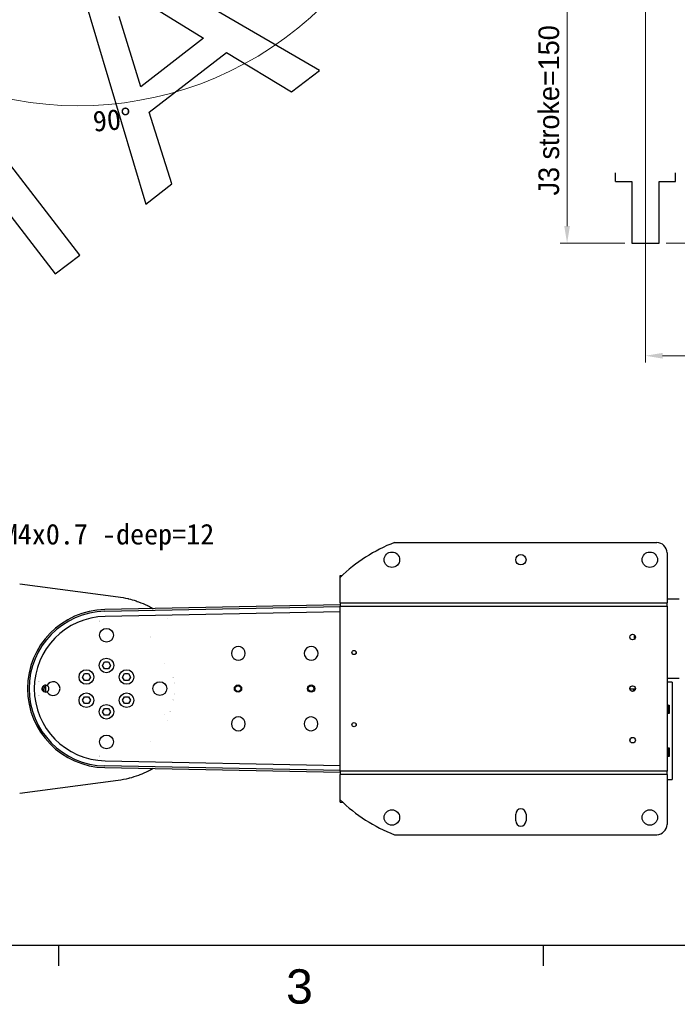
# Model space of a CAD drawing. Header units: millimetres. Extents: x 14 to 2347, y 26 to 1654.
# Tile 2 of 61: x 602 to 984, y 26 to 599. Entities that reach past the tile are written whole.
import ezdxf
from ezdxf.enums import TextEntityAlignment as Align

# ---------------------------------------------------------------- set-up
doc = ezdxf.new("R2010")
doc.units = ezdxf.units.MM
doc.header["$LTSCALE"] = 4
doc.layers.get('0').update_dxf_attribs({"lineweight": 25})
for name, color, linetype, lineweight in [('可見邊線(ISO)', 7, 'Continuous', 30), ('標註(ISO)', 7, 'Continuous', 9), ('符號(ISO)', 7, 'Continuous', 9), ('草圖幾何圖形(ISO)', 7, 'Continuous', 30)]:
    doc.layers.add(name, color=color, linetype=linetype, lineweight=lineweight)
doc.styles.add('temp', font='txt')
doc.styles.add('TEXTSTYLE_1_90', font='arial.ttf')
doc.dimstyles.new('工研院N500', dxfattribs={"dimscale": 4, "dimtxt": 3, "dimasz": 2.5, "dimexe": 1, "dimexo": 1, "dimgap": 0.762, "dimtad": 1, "dimdec": 3, "dimrnd": 1e-08, "dimdsep": 46, "dimtxsty": 'temp', "dimcen": 0.09, "dimdle": 10, "dimclrd": 1, "dimclre": 1, "dimclrt": 7, "dimazin": 2, "dimtfac": 0.666667, "dimtdec": 3, "dimtmove": 0, "dimatfit": 3, "dimfxl": 1, "dimtolj": 1, "dimlwd": 15, "dimlwe": 15, "dimarcsym": 0})
doc.dimstyles.new('工研院N500$7', dxfattribs={"dimscale": 4, "dimtxt": 3, "dimasz": 2.5, "dimexe": 1, "dimexo": 1, "dimgap": 0.762, "dimtad": 1, "dimdec": 3, "dimrnd": 1e-08, "dimdsep": 46, "dimtxsty": 'temp', "dimcen": 0.09, "dimdle": 10, "dimclrd": 7, "dimclre": 1, "dimclrt": 7, "dimazin": 2, "dimtfac": 0.666667, "dimtdec": 3, "dimtmove": 0, "dimatfit": 3, "dimfxl": 1, "dimtolj": 1, "dimlwd": 9, "dimlwe": 15, "dimarcsym": 0})

# ---------------------------------------------------------------- blocks, each defined once
blk = doc.blocks.new('圖框 A2')
at = {"color": 9, "true_color": 0xc0c0c0}
for p, q in [((193.99, 142.28), (162.13, 160.77)), ((158.28, 157.8), (168.71, 122.81)), ((168.54, 152.26), (177.12, 146.94)), ((167.97, 139.89), (164.84, 150.1)), ((177.12, 146.94), (167.97, 139.89)), ((169.19, 136.21), (180.46, 144.89)), ((180.46, 144.89), (189.92, 139.14)), ((189.92, 139.14), (193.99, 142.28)), ((159.1, 115.41), (140.77, 139.22)), ((137.2, 136.47), (155.53, 112.66)), ((172.52, 125.75), (169.19, 136.21)), ((168.71, 122.81), (172.52, 125.75)), ((155.53, 112.66), (159.1, 115.41))]:
    blk.add_line(p, q, dxfattribs=at)
at = {"color": 3, "linetype": 'Continuous', "true_color": 0x00ff00}
for p, q in [((15, 15), (579, 15)), ((156, 15), (156, 12)), ((226.5, 15), (226.5, 12))]:
    blk.add_line(p, q, dxfattribs=at)
at = {"color": 1, "true_color": 0xff0000, "style": 'TEXTSTYLE_1_90'}
blk.add_text('3', height=5, dxfattribs=at).set_placement((191.06, 6.5), align=Align.CENTER)
blk = doc.blocks.new('_DotSmall')
at = {"color": 0, "linetype": 'ByBlock', "const_width": 0.5}
blk.add_lwpolyline([(-0.0625, 0, 1), (0.0625, 0, 1)], format="xyb", close=True, dxfattribs=at)
blk = doc.blocks.new('*D41')
at = {"layer": 'Defpoints', "color": 0, "linetype": 'Continuous', "transparency": 16777216}
for p in [(1165.45, 675.84), (965.45, 659.04), (1165.45, 403.04)]:
    blk.add_point(p, dxfattribs=at)
at = {"layer": '標註(ISO)', "color": 1, "linetype": 'Continuous', "lineweight": 15, "transparency": 16777216}
for p, q in [((1165.45, 671.84), (1165.45, 399.04)), ((965.45, 655.04), (965.45, 399.04)), ((975.45, 403.04), (1165.45, 403.04))]:
    blk.add_line(p, q, dxfattribs=at)
at = {"layer": '標註(ISO)', "color": 1, "linetype": 'Continuous', "transparency": 16777216}
blk.add_solid([(975.45, 404.7), (975.45, 401.37), (965.45, 403.04)], dxfattribs=at)
at = {"layer": '標註(ISO)', "color": 1, "linetype": 'Continuous', "lineweight": 15, "transparency": 16777216, "xscale": 10, "yscale": 10, "zscale": 10}
blk.add_blockref('_DotSmall', (1165.45, 403.04), dxfattribs=at)
at = {"layer": '標註(ISO)', "color": 7, "linetype": 'Continuous', "lineweight": 18, "transparency": 16777216, "insert": (1053.29, 419.44), "char_height": 12, "attachment_point": 1, "style": 'temp'}
blk.add_mtext('\\A1;200', dxfattribs=at)
blk = doc.blocks.new('*D46')
at = {"layer": 'Defpoints', "color": 0, "linetype": 'Continuous', "transparency": 16777216}
for p in [(1006.82, 494.04), (1301.45, 494.04), (973.45, 468.54)]:
    blk.add_point(p, dxfattribs=at)
at = {"layer": '標註(ISO)', "color": 1, "linetype": 'Continuous', "lineweight": 15, "transparency": 16777216}
for p, q in [((1006.82, 494.04), (1006.82, 514.04)), ((1297.45, 494.04), (1002.82, 494.04)), ((1006.82, 494.04), (1006.82, 468.54)), ((977.45, 468.54), (1010.82, 468.54)), ((1006.82, 458.54), (1006.82, 414.62))]:
    blk.add_line(p, q, dxfattribs=at)
at = {"layer": '標註(ISO)', "color": 1, "linetype": 'Continuous', "transparency": 16777216}
blk.add_solid([(1005.15, 458.54), (1008.48, 458.54), (1006.82, 468.54)], dxfattribs=at)
at = {"layer": '標註(ISO)', "color": 1, "linetype": 'Continuous', "lineweight": 15, "transparency": 16777216, "xscale": 10, "yscale": 10, "zscale": 10, "rotation": 270}
blk.add_blockref('_DotSmall', (1006.82, 494.04), dxfattribs=at)
at = {"layer": '標註(ISO)', "color": 7, "linetype": 'Continuous', "lineweight": 18, "transparency": 16777216, "insert": (990.18, 417.67), "char_height": 12, "attachment_point": 1, "rotation": 90, "style": 'temp'}
blk.add_mtext('\\A1;25.5', dxfattribs=at)
blk = doc.blocks.new('*D47')
at = {"layer": 'Defpoints', "color": 0, "linetype": 'Continuous', "transparency": 16777216}
for p in [(973.45, 618.54), (1006.82, 618.54), (1301.45, 494.04)]:
    blk.add_point(p, dxfattribs=at)
at = {"layer": '標註(ISO)', "color": 1, "linetype": 'Continuous', "lineweight": 15, "transparency": 16777216}
for p, q in [((977.45, 618.54), (1010.82, 618.54)), ((1006.82, 494.04), (1006.82, 608.54)), ((1297.45, 494.04), (1002.82, 494.04))]:
    blk.add_line(p, q, dxfattribs=at)
at = {"layer": '標註(ISO)', "color": 1, "linetype": 'Continuous', "transparency": 16777216}
blk.add_solid([(1005.15, 608.54), (1008.48, 608.54), (1006.82, 618.54)], dxfattribs=at)
at = {"layer": '標註(ISO)', "color": 1, "linetype": 'Continuous', "lineweight": 15, "transparency": 16777216, "xscale": 10, "yscale": 10, "zscale": 10, "rotation": 270}
blk.add_blockref('_DotSmall', (1006.82, 494.04), dxfattribs=at)
at = {"layer": '標註(ISO)', "color": 7, "linetype": 'Continuous', "lineweight": 18, "transparency": 16777216, "insert": (990.18, 538.88), "char_height": 12, "attachment_point": 1, "rotation": 90, "style": 'temp'}
blk.add_mtext('\\A1;124.5', dxfattribs=at)
blk = doc.blocks.new('*D48')
at = {"layer": 'Defpoints', "color": 0, "linetype": 'Continuous', "transparency": 16777216}
for p in [(958.17, 618.54), (919.87, 468.54), (957.45, 468.54)]:
    blk.add_point(p, dxfattribs=at)
at = {"layer": '標註(ISO)', "color": 1, "linetype": 'Continuous', "lineweight": 15, "transparency": 16777216}
for p, q in [((954.17, 618.54), (915.87, 618.54)), ((919.87, 608.54), (919.87, 478.54)), ((953.45, 468.54), (915.87, 468.54))]:
    blk.add_line(p, q, dxfattribs=at)
at = {"layer": '標註(ISO)', "color": 1, "linetype": 'Continuous', "transparency": 16777216}
for points in [[(918.2, 608.54), (921.53, 608.54), (919.87, 618.54)], [(918.2, 478.54), (921.53, 478.54), (919.87, 468.54)]]:
    blk.add_solid(points, dxfattribs=at)
at = {"layer": '標註(ISO)', "color": 7, "linetype": 'Continuous', "lineweight": 18, "transparency": 16777216, "insert": (903.23, 496.31), "char_height": 12, "attachment_point": 1, "rotation": 90, "style": 'temp'}
blk.add_mtext('\\A1;\\f新細明體|b0|i0;\\H12.0000;J3 stroke=150', dxfattribs=at)
blk = doc.blocks.new('*D79')
at = {"layer": 'Defpoints', "color": 0, "linetype": 'Continuous', "transparency": 16777216}
for p in [(635.61, 751.35), (637.22, 750), (598.37, 706.96), (600.39, 551.59)]:
    blk.add_point(p, dxfattribs=at)
at = {"layer": '標註(ISO)', "color": 1, "linetype": 'Continuous', "lineweight": 15, "transparency": 16777216}
for p, q in [((640.29, 747.43), (794.06, 618.4)), ((595.8, 703.9), (502.66, 592.9))]:
    blk.add_line(p, q, dxfattribs=at)
blk.add_arc((635.61, 751.35), 202.84, 232.82497, 317.17503, dxfattribs=at)
at = {"layer": '標註(ISO)', "color": 1, "linetype": 'Continuous', "transparency": 16777216}
for points in [[(783.13, 614.57), (785.63, 612.37), (791, 620.97)], [(512.01, 588.43), (514.09, 591.03), (505.23, 595.97)]]:
    blk.add_solid(points, dxfattribs=at)
at = {"layer": '標註(ISO)', "color": 7, "linetype": 'Continuous', "lineweight": 18, "transparency": 16777216, "insert": (643.57, 545.37), "char_height": 12, "attachment_point": 1, "rotation": 5, "style": 'temp'}
blk.add_mtext('\\A1;90°', dxfattribs=at)

msp = doc.modelspace()

# ---------------------------------------------------------------- linework, layer by layer
at = {"layer": '可見邊線(ISO)'}
for p, q in [((819.49482, 294.33717), (971.99098, 294.33717)), ((977.99098, 288.33717), (977.99098, 259.33717)), ((787.99098, 274.33717), (787.99098, 275.08717)), ((787.99098, 275.08717), (789.07884, 275.08717)), ((601.51921, 270.3271), (658.81318, 262.78294)), ((787.99098, 274.33717), (788.30424, 274.33717)), ((787.99098, 274.02875), (787.99098, 274.33717)), ((787.99098, 259.33717), (787.99098, 274.02875)), ((787.99098, 258.03201), (651.07168, 255.29308)), ((787.99098, 259.33717), (787.99098, 257.33717)), ((787.99098, 259.33717), (977.99098, 259.33717)), ((984.99098, 261.4867), (977.99098, 261.4867)), ((977.99098, 257.33717), (977.99098, 259.33717)), ((651.09098, 254.32817), (787.99098, 257.06672)), ((787.99098, 254.06612), (651.15098, 251.32877)), ((787.99098, 257.33717), (977.99098, 257.33717)), ((787.99098, 161.33717), (787.99098, 257.33717)), ((977.99098, 257.33717), (977.99098, 161.33717)), ((687.75669, 250.33345), (687.75712, 250.33318)), ((958.87748, 240.69428), (958.87748, 237.98006)), ((649.68158, 222.83717), (650.83628, 224.83717)), ((650.83628, 224.83717), (653.14568, 224.83717)), ((653.14568, 224.83717), (654.30038, 222.83717)), ((637.99023, 216.08717), (639.14493, 218.08717)), ((639.14493, 218.08717), (641.45433, 218.08717)), ((641.45433, 218.08717), (642.60904, 216.08717)), ((650.83628, 220.83717), (649.68158, 222.83717)), ((653.14568, 220.83717), (650.83628, 220.83717)), ((654.30038, 222.83717), (653.14568, 220.83717)), ((661.37292, 216.08717), (662.52762, 218.08717)), ((662.52762, 218.08717), (664.83702, 218.08717)), ((664.83702, 218.08717), (665.99172, 216.08717)), ((639.14493, 214.08717), (637.99023, 216.08717)), ((641.45433, 214.08717), (639.14493, 214.08717)), ((642.60904, 216.08717), (641.45433, 214.08717)), ((662.52762, 214.08717), (661.37292, 216.08717)), ((664.83702, 214.08717), (662.52762, 214.08717)), ((665.99172, 216.08717), (664.83702, 214.08717)), ((984.99098, 215.18765), (977.99098, 215.18765)), ((980.99098, 213.03717), (977.99098, 213.03717)), ((980.99098, 213.03717), (980.99098, 210.53717)), ((959.59258, 209.08717), (956.38937, 209.08717)), ((958.34098, 208.28717), (958.34098, 207.75441)), ((959.51582, 208.78717), (958.84098, 208.78717)), ((980.99098, 210.53717), (980.99098, 159.03717)), ((637.99023, 202.58717), (639.14493, 204.58717)), ((639.14493, 200.58717), (637.99023, 202.58717)), ((639.14493, 204.58717), (641.45433, 204.58717)), ((641.45433, 200.58717), (639.14493, 200.58717)), ((641.45433, 204.58717), (642.60904, 202.58717)), ((642.60904, 202.58717), (641.45433, 200.58717)), ((661.37292, 202.58717), (662.52762, 204.58717)), ((662.52762, 200.58717), (661.37292, 202.58717)), ((662.52762, 204.58717), (664.83702, 204.58717)), ((664.83702, 200.58717), (662.52762, 200.58717)), ((664.83702, 204.58717), (665.99172, 202.58717)), ((665.99172, 202.58717), (664.83702, 200.58717)), ((649.68158, 195.83717), (650.83628, 197.83717)), ((650.83628, 193.83717), (649.68158, 195.83717)), ((650.83628, 197.83717), (653.14568, 197.83717)), ((653.14568, 197.83717), (654.30038, 195.83717)), ((654.30038, 195.83717), (653.14568, 193.83717)), ((977.99098, 199.78717), (979.19098, 199.78717)), ((978.57344, 199.63717), (977.99098, 199.63717)), ((978.57344, 195.03717), (977.99098, 195.03717)), ((978.57344, 199.63717), (978.57344, 199.78717)), ((978.57344, 195.03717), (978.57344, 199.63717)), ((978.57344, 194.78717), (978.57344, 195.03717)), ((979.19098, 199.78717), (979.19098, 194.78717)), ((653.14568, 193.83717), (650.83628, 193.83717)), ((979.19098, 194.78717), (977.99098, 194.78717)), ((977.99098, 174.78717), (979.19098, 174.78717)), ((978.57344, 174.63717), (977.99098, 174.63717)), ((978.57344, 174.63717), (978.57344, 174.78717)), ((978.57344, 170.03717), (978.57344, 174.63717)), ((979.19098, 174.78717), (979.19098, 169.78717)), ((651.15098, 167.34557), (787.99098, 164.60822)), ((978.57344, 170.03717), (977.99098, 170.03717)), ((979.19098, 169.78717), (977.99098, 169.78717)), ((978.57344, 169.78717), (978.57344, 170.03717)), ((651.07168, 163.38126), (787.99098, 160.64233)), ((787.99098, 161.60762), (651.09098, 164.34617)), ((977.99098, 161.33717), (787.99098, 161.33717)), ((787.99098, 161.33717), (787.99098, 159.33717)), ((977.99098, 159.33717), (977.99098, 161.33717)), ((658.81317, 155.8914), (601.51921, 148.34724)), ((787.99098, 144.64559), (787.99098, 159.33717)), ((977.99098, 159.33717), (787.99098, 159.33717)), ((977.99098, 159.33717), (977.99098, 130.33717)), ((977.99098, 156.53717), (980.99098, 156.53717)), ((980.99098, 159.03717), (980.99098, 156.53717)), ((787.99098, 144.33717), (787.99098, 144.64559)), ((787.99098, 144.33717), (788.30424, 144.33717)), ((787.99098, 143.33717), (787.99098, 144.33717)), ((787.99098, 143.33717), (789.34116, 143.33717)), ((889.99098, 132.33717), (889.99098, 136.33717)), ((895.99098, 136.33717), (895.99098, 132.33717)), ((819.49482, 124.33717), (971.99098, 124.33717))]:
    msp.add_line(p, q, dxfattribs=at)
for centre, radius in [((817.99098, 284.33717), 4.5), ((892.99098, 284.33717), 3), ((967.99098, 284.33717), 4.5), ((651.99098, 240.36738), 4.0041), ((957.99098, 239.33717), 1.621), ((795.99098, 230.33717), 1.2295), ((795.99098, 230.33717), 1.19327), ((651.99098, 222.83717), 4.25), ((640.29963, 216.08717), 4.25), ((663.68232, 216.08717), 4.25), ((683.02119, 209.33717), 4.0041), ((640.29963, 202.58717), 4.25), ((663.68232, 202.58717), 4.25), ((728.49098, 209.33717), 2.121), ((728.49098, 209.33717), 1.621), ((770.99098, 209.33717), 2.121), ((770.99098, 209.33717), 1.621), ((957.99098, 209.33717), 1.621), ((651.99098, 195.83717), 4.25), ((795.99098, 188.33717), 1.2295), ((795.99098, 188.33717), 1.19327), ((651.99098, 178.30696), 4.0041), ((957.99098, 179.33717), 1.621), ((817.99098, 134.33717), 4.5), ((967.99098, 134.33717), 4.5)]:
    msp.add_circle(centre, radius, dxfattribs=at)
for centre, radius, start, end in [((851.99098, 209.33717), 91, 110.92223968, 134.69210104), ((971.99098, 288.33717), 6, 0, 90), ((651.99098, 209.33717), 45.9651, 91.145992, 268.854008), ((651.99098, 209.33717), 45, 91.145992, 268.854008), ((651.99098, 209.33717), 42, 91.145992, 268.854008), ((651.99159, 209.33149), 39.75571, 96.14069781, 96.14080051), ((651.98466, 209.39666), 39.44018, 96.06284566, 96.06287654), ((651.99062, 209.34054), 38.99662, 96.0142807, 96.0144035), ((955.39098, 242.33717), 2.4585, 300.15204733, 321.67671911), ((955.39098, 242.33717), 2.38655, 304.44433322, 317.38443322), ((651.99431, 209.34118), 39.74479, 50.27216757, 50.27231335), ((651.991, 209.33719), 39.49997, 49.45519981, 49.45546882), ((728.66753, 229.83717), 4, 142.30594426, 217.69401703), ((728.66753, 229.83717), 4, 52.30594426, 127.69405491), ((728.66753, 229.83717), 4, 322.30676359, 37.69405491), ((771.02823, 229.83717), 4, 142.5732954, 217.4266624), ((771.02823, 229.83717), 4, 51.97537894, 127.37573506), ((771.02823, 229.83717), 4, 322.02582843, 37.97369827), ((684.78865, 222.92237), 1.62108, 54.26919628, 54.27026465), ((728.66753, 229.83717), 4, 232.30676359, 307.69401744), ((771.02823, 229.83717), 4, 232.62510128, 308.02458607), ((651.51496, 209.38839), 39.27123, 173.8592131, 173.85923602), ((652.08644, 209.32703), 39.596, 173.93712353, 173.93715429), ((652.01013, 209.33515), 39.01926, 173.98559654, 173.98571928), ((620.96077, 209.33717), 4.0041, 206.57991401, 153.42008599), ((651.99125, 209.33722), 38.99972, 9.33041626, 9.33126071), ((651.98996, 209.337), 39.50103, 9.56910331, 9.56987245), ((651.98902, 209.33684), 39.75198, 9.68763128, 9.68797586), ((651.99097, 209.33717), 39.50001, 4.45514738, 4.45546828), ((651.53716, 209.29529), 40.20575, 5.27229247, 5.27231294), ((616.49098, 209.33717), 2, 63.6125539, 296.3874461), ((609.62461, 207.33717), 5.25, 10.44646429, 22.03258042), ((609.62461, 207.33717), 5.3865, 7.55159865, 24.92744607), ((609.62461, 207.33717), 6, 1.90043253, 30.57861218), ((609.62461, 207.33717), 7, 0.03658437, 32.44246035), ((616.49098, 209.33717), 2, 296.3874461, 63.6125539), ((958.84098, 208.28717), 0.5, 90, 180), ((651.98563, 209.3366), 39.74462, 186.14069777, 186.14080051), ((651.99821, 209.33794), 39.50728, 186.06284574, 186.06287656), ((651.97946, 209.33596), 38.98842, 186.01428067, 186.0144035), ((651.99625, 209.33631), 38.99466, 350.66927795, 350.66958378), ((651.99005, 209.33733), 39.50094, 350.43031361, 350.43089693), ((651.99124, 209.33713), 39.74973, 350.31204881, 350.3123688), ((651.98501, 209.33764), 39.50599, 355.54453175, 355.54481226), ((652.55512, 209.28511), 39.18346, 354.72768668, 354.72771344), ((651.991, 209.33716), 38.99997, 339.93658381, 339.93800801), ((651.99123, 209.33708), 39.49973, 340.33786463, 340.33890366), ((651.99335, 209.33633), 39.74749, 340.53666325, 340.53685361), ((684.78866, 195.75197), 1.62108, 305.72973528, 305.73092111), ((652.11574, 209.272), 39.60924, 332.42093413, 332.42097782), ((728.66753, 188.83717), 4, 142.30594426, 217.69401744), ((728.66753, 188.83717), 4, 52.30594426, 127.69405491), ((728.66753, 188.83717), 4, 322.30676359, 37.69405491), ((770.9918, 188.83717), 4, 143.94608195, 216.05385369), ((770.9918, 188.83717), 4, 49.67893594, 125.70480148), ((770.9918, 188.83717), 4, 320.0259129, 39.97410344), ((728.66753, 188.83717), 4, 232.30676359, 307.69401744), ((770.9918, 188.83717), 4, 234.29639747, 310.32104453), ((652.05112, 209.2648), 39.6559, 309.7276869, 309.72770799), ((965.49098, 174.78717), 10.15, 143.56838741, 153.94402794), ((651.99629, 209.38657), 39.79969, 263.85921317, 263.85923577), ((651.99755, 209.39901), 39.56219, 263.93712354, 263.93715432), ((651.99062, 209.33381), 38.99662, 263.9855965, 263.98571931), ((851.99098, 209.33717), 91, 225.30789896, 249.07776032), ((892.99098, 136.33717), 3, 0, 180), ((892.99098, 132.33717), 3, 180, 0), ((971.99098, 130.33717), 6, 270, 0)]:
    msp.add_arc(centre, radius, start, end, dxfattribs=at)
for points, knots in [([(658.81318, 262.78294), (660.69955, 262.53454), (662.57348, 262.18576), (664.43497, 261.73661), (664.55907, 261.70667), (664.68481, 261.67585), (664.8071, 261.64544), (666.27454, 261.2805), (667.72575, 260.8552), (669.16072, 260.36949), (669.63904, 260.20759), (670.11448, 260.03937), (670.59027, 259.86364), (672.37447, 259.20466), (674.11957, 258.45587), (675.82552, 257.61716), (675.93925, 257.56125), (676.05131, 257.50568), (676.16619, 257.44822), (677.17013, 256.94606), (678.15591, 256.41483), (679.12351, 255.85451)], [0, 0, 0, 0, 0.234375, 0.234375, 0.234375, 0.25, 0.25, 0.25, 0.4375, 0.4375, 0.4375, 0.5, 0.5, 0.5, 0.734375, 0.734375, 0.734375, 0.75, 0.75, 0.75, 0.8865502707, 0.8865502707, 0.8865502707, 0.8865502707]), ([(726.22165, 233.00245), (726.15451, 232.95037), (726.08891, 232.89624), (726.02511, 232.84008), (725.99319, 232.81199), (725.96173, 232.7834), (725.93072, 232.75431), (725.91522, 232.73977), (725.89983, 232.7251), (725.88456, 232.71032), (725.87693, 232.70292), (725.86932, 232.6955), (725.86174, 232.68805), (725.85606, 232.68246), (725.8504, 232.67685), (725.84475, 232.67123), (725.83115, 232.6577), (725.83046, 232.65698), (725.8223, 232.64872), (725.81123, 232.63754), (725.79667, 232.62264), (725.77873, 232.60391), (725.76406, 232.58859), (725.74714, 232.57069), (725.72812, 232.55009), (725.71862, 232.53978), (725.70858, 232.5288), (725.69805, 232.51713), (725.68751, 232.50545), (725.67547, 232.49195), (725.66495, 232.48), (725.58085, 232.38444), (725.52869, 232.317), (725.50225, 232.28305)], [0.0000554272, 0.0000554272, 0.0000554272, 0.0000554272, 0.25, 0.25, 0.25, 0.375, 0.375, 0.375, 0.4375, 0.4375, 0.4375, 0.46875, 0.46875, 0.46875, 0.4921875, 0.4921875, 0.4921875, 0.5485753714, 0.5485753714, 0.5485753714, 0.625, 0.625, 0.625, 0.6875, 0.6875, 0.6875, 0.71875, 0.71875, 0.71875, 0.75, 0.75, 0.75, 0.9998902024, 0.9998902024, 0.9998902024, 0.9998902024]), ([(731.83281, 232.28305), (731.78073, 232.35019), (731.7266, 232.41579), (731.67044, 232.47959), (731.64235, 232.51151), (731.61375, 232.54297), (731.58467, 232.57398), (731.57013, 232.58948), (731.55546, 232.60487), (731.54068, 232.62014), (731.53328, 232.62777), (731.52586, 232.63538), (731.51841, 232.64296), (731.51282, 232.64864), (731.50721, 232.6543), (731.50159, 232.65995), (731.48806, 232.67355), (731.48734, 232.67424), (731.47908, 232.6824), (731.4679, 232.69347), (731.453, 232.70803), (731.43427, 232.72597), (731.41895, 232.74064), (731.40105, 232.75756), (731.38044, 232.77658), (731.37014, 232.78608), (731.35916, 232.79612), (731.34749, 232.80665), (731.33581, 232.81719), (731.32231, 232.82923), (731.31036, 232.83975), (731.2148, 232.92385), (731.14735, 232.97601), (731.11341, 233.00245)], [0.0000554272, 0.0000554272, 0.0000554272, 0.0000554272, 0.25, 0.25, 0.25, 0.375, 0.375, 0.375, 0.4375, 0.4375, 0.4375, 0.46875, 0.46875, 0.46875, 0.4921875, 0.4921875, 0.4921875, 0.5485753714, 0.5485753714, 0.5485753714, 0.625, 0.625, 0.625, 0.6875, 0.6875, 0.6875, 0.71875, 0.71875, 0.71875, 0.75, 0.75, 0.75, 0.9998902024, 0.9998902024, 0.9998902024, 0.9998902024]), ([(768.59997, 233.016), (768.52984, 232.96222), (768.46137, 232.90621), (768.39483, 232.84799), (768.36156, 232.81888), (768.32876, 232.78921), (768.29646, 232.75902), (768.28031, 232.74392), (768.26428, 232.72869), (768.24838, 232.71333), (768.24043, 232.70565), (768.23251, 232.69793), (768.22462, 232.69019), (768.21871, 232.68438), (768.21281, 232.67855), (768.20693, 232.67271), (768.19306, 232.65891), (768.19232, 232.65814), (768.18407, 232.64981), (768.1725, 232.63813), (768.15719, 232.62247), (768.13828, 232.60271), (768.12303, 232.58677), (768.10545, 232.56814), (768.0857, 232.54669), (768.07582, 232.53597), (768.0654, 232.52454), (768.05447, 232.51238), (768.04353, 232.50022), (768.03103, 232.48615), (768.02012, 232.4737), (767.93287, 232.37415), (767.87893, 232.30373), (767.85156, 232.26826)], [0.0000577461, 0.0000577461, 0.0000577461, 0.0000577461, 0.25, 0.25, 0.25, 0.375, 0.375, 0.375, 0.4375, 0.4375, 0.4375, 0.46875, 0.46875, 0.46875, 0.4921875, 0.4921875, 0.4921875, 0.5474944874, 0.5474944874, 0.5474944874, 0.625, 0.625, 0.625, 0.6875, 0.6875, 0.6875, 0.71875, 0.71875, 0.71875, 0.75, 0.75, 0.75, 0.9998840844, 0.9998840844, 0.9998840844, 0.9998840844]), ([(774.18152, 232.29846), (774.13131, 232.36255), (774.07922, 232.42523), (774.02527, 232.48626), (773.99829, 232.51678), (773.97084, 232.54688), (773.94294, 232.57657), (773.92899, 232.59141), (773.91493, 232.60615), (773.90076, 232.62078), (773.89367, 232.62809), (773.88656, 232.63538), (773.87942, 232.64264), (773.87406, 232.64809), (773.86869, 232.65352), (773.8633, 232.65893), (773.85007, 232.67224), (773.8494, 232.67288), (773.84124, 232.68096), (773.83059, 232.69151), (773.81649, 232.70531), (773.79884, 232.72226), (773.78418, 232.73634), (773.76705, 232.75258), (773.74734, 232.77085), (773.73749, 232.77998), (773.72699, 232.78962), (773.71582, 232.79974), (773.70466, 232.80987), (773.69175, 232.82144), (773.68033, 232.83156), (773.589, 232.91245), (773.52467, 232.96279), (773.49233, 232.98828)], [0.0000520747, 0.0000520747, 0.0000520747, 0.0000520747, 0.25, 0.25, 0.25, 0.375, 0.375, 0.375, 0.4375, 0.4375, 0.4375, 0.46875, 0.46875, 0.46875, 0.4921875, 0.4921875, 0.4921875, 0.5497711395, 0.5497711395, 0.5497711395, 0.625, 0.625, 0.625, 0.6875, 0.6875, 0.6875, 0.71875, 0.71875, 0.71875, 0.75, 0.75, 0.75, 0.9998950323, 0.9998950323, 0.9998950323, 0.9998950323]), ([(725.8391, 227.00874), (725.84098, 227.00686), (725.84048, 227.00737), (725.84197, 227.00588), (725.84431, 227.00354), (725.85059, 226.9973), (725.86636, 226.98169), (725.89821, 226.95061), (725.93401, 226.91678), (725.96492, 226.88826), (725.9759, 226.87822), (725.99925, 226.85715), (726.01275, 226.84511), (726.12027, 226.75048), (726.18773, 226.69831), (726.2218, 226.67199)], [0.5, 0.5, 0.5, 0.5, 0.5078125, 0.5078125, 0.515625, 0.53125, 0.5625, 0.625, 0.6875, 0.6875, 0.71875, 0.71875, 0.75, 0.75, 0.9999321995, 0.9999321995, 0.9999321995, 0.9999321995]), ([(731.11341, 226.67189), (731.18054, 226.72397), (731.24614, 226.7781), (731.30995, 226.83426), (731.34187, 226.86235), (731.37333, 226.89095), (731.40434, 226.92003), (731.41984, 226.93457), (731.43523, 226.94924), (731.4505, 226.96403), (731.45813, 226.97142), (731.46574, 226.97884), (731.47332, 226.98629), (731.48089, 226.99375), (731.49328, 227.00607), (731.49596, 227.00874)], [0.0000538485, 0.0000538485, 0.0000538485, 0.0000538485, 0.25, 0.25, 0.25, 0.375, 0.375, 0.375, 0.4375, 0.4375, 0.4375, 0.46875, 0.46875, 0.46875, 0.5, 0.5, 0.5, 0.5]), ([(731.49596, 227.00874), (731.50665, 227.01944), (731.52698, 227.03979), (731.571, 227.08575), (731.58792, 227.10365), (731.61644, 227.13456), (731.62648, 227.14554), (731.64755, 227.16889), (731.65959, 227.18239), (731.75423, 227.28991), (731.80639, 227.35737), (731.83271, 227.39144)], [0.5, 0.5, 0.5, 0.5, 0.625, 0.625, 0.6875, 0.6875, 0.71875, 0.71875, 0.75, 0.75, 0.9999321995, 0.9999321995, 0.9999321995, 0.9999321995]), ([(767.85157, 227.40608), (767.90612, 227.33507), (767.96298, 227.26576), (768.02209, 227.19844), (768.05165, 227.16477), (768.08178, 227.13159), (768.11245, 227.09893), (768.12778, 227.0826), (768.14325, 227.06639), (768.15886, 227.05032), (768.16666, 227.04228), (768.1745, 227.03427), (768.18236, 227.0263), (768.19023, 227.01833), (768.19984, 227.00871), (768.20293, 227.00562)], [0.000056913, 0.000056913, 0.000056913, 0.000056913, 0.2533356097, 0.2533356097, 0.2533356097, 0.3800034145, 0.3800034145, 0.3800034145, 0.443337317, 0.443337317, 0.443337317, 0.4750042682, 0.4750042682, 0.4750042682, 0.5066712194, 0.5066712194, 0.5066712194, 0.5066712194]), ([(768.20293, 227.00562), (768.21497, 226.99361), (768.23682, 226.97186), (768.28531, 226.92566), (768.3041, 226.90801), (768.33644, 226.87838), (768.3479, 226.86797), (768.37226, 226.84617), (768.38615, 226.83389), (768.49591, 226.73812), (768.56497, 226.6853), (768.60012, 226.65845)], [0.5066712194, 0.5066712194, 0.5066712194, 0.5066712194, 0.6300034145, 0.6300034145, 0.6916695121, 0.6916695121, 0.7225025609, 0.7225025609, 0.7533356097, 0.7533356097, 0.9999223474, 0.9999223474, 0.9999223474, 0.9999223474]), ([(773.49232, 226.68606), (773.5573, 226.73706), (773.6208, 226.78999), (773.68261, 226.84483), (773.71353, 226.87225), (773.74401, 226.90015), (773.77406, 226.92852), (773.78909, 226.9427), (773.80401, 226.957), (773.81881, 226.97141), (773.82621, 226.97862), (773.83359, 226.98585), (773.84094, 226.99312), (773.84828, 227.00038), (773.85691, 227.009), (773.85978, 227.01187)], [0.0000514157, 0.0000514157, 0.0000514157, 0.0000514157, 0.2536058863, 0.2536058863, 0.2536058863, 0.3804088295, 0.3804088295, 0.3804088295, 0.4438103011, 0.4438103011, 0.4438103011, 0.4755110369, 0.4755110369, 0.4755110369, 0.5072117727, 0.5072117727, 0.5072117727, 0.5072117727]), ([(773.85978, 227.01187), (773.87092, 227.02303), (773.89101, 227.04322), (773.93371, 227.08788), (773.95003, 227.10517), (773.97743, 227.13488), (773.98706, 227.14541), (774.00725, 227.16777), (774.0186, 227.1805), (774.10717, 227.28095), (774.15638, 227.34391), (774.18138, 227.37595)], [0.5072125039, 0.5072125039, 0.5072125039, 0.5072125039, 0.6304088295, 0.6304088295, 0.6920073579, 0.6920073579, 0.7228066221, 0.7228066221, 0.7536058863, 0.7536058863, 0.9997660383, 0.9997660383, 0.9997660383, 0.9997660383]), ([(726.22165, 192.00245), (726.15451, 191.95037), (726.08891, 191.89624), (726.02511, 191.84008), (725.99319, 191.81199), (725.96173, 191.7834), (725.93072, 191.75431), (725.91522, 191.73977), (725.89983, 191.7251), (725.88456, 191.71032), (725.87693, 191.70292), (725.86932, 191.6955), (725.86174, 191.68805), (725.85606, 191.68246), (725.8504, 191.67685), (725.84475, 191.67123), (725.83115, 191.6577), (725.83046, 191.65698), (725.8223, 191.64872), (725.81123, 191.63754), (725.79667, 191.62264), (725.77873, 191.60391), (725.76406, 191.58859), (725.74714, 191.57069), (725.72812, 191.55009), (725.71862, 191.53978), (725.70858, 191.5288), (725.69805, 191.51713), (725.68751, 191.50545), (725.67547, 191.49195), (725.66495, 191.48), (725.58085, 191.38444), (725.52869, 191.317), (725.50225, 191.28305)], [0.0000554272, 0.0000554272, 0.0000554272, 0.0000554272, 0.25, 0.25, 0.25, 0.375, 0.375, 0.375, 0.4375, 0.4375, 0.4375, 0.46875, 0.46875, 0.46875, 0.4921875, 0.4921875, 0.4921875, 0.5485753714, 0.5485753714, 0.5485753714, 0.625, 0.625, 0.625, 0.6875, 0.6875, 0.6875, 0.71875, 0.71875, 0.71875, 0.75, 0.75, 0.75, 0.9998902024, 0.9998902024, 0.9998902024, 0.9998902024]), ([(731.83281, 191.28305), (731.78073, 191.35019), (731.7266, 191.41579), (731.67044, 191.47959), (731.64235, 191.51151), (731.61375, 191.54297), (731.58467, 191.57398), (731.57013, 191.58948), (731.55546, 191.60487), (731.54068, 191.62014), (731.53328, 191.62777), (731.52586, 191.63538), (731.51841, 191.64296), (731.51282, 191.64864), (731.50721, 191.6543), (731.50159, 191.65995), (731.48806, 191.67355), (731.48734, 191.67424), (731.47908, 191.6824), (731.4679, 191.69347), (731.453, 191.70803), (731.43427, 191.72597), (731.41895, 191.74064), (731.40105, 191.75756), (731.38044, 191.77658), (731.37014, 191.78608), (731.35916, 191.79612), (731.34749, 191.80665), (731.33581, 191.81719), (731.32231, 191.82923), (731.31036, 191.83975), (731.2148, 191.92385), (731.14735, 191.97601), (731.11341, 192.00245)], [0.0000554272, 0.0000554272, 0.0000554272, 0.0000554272, 0.25, 0.25, 0.25, 0.375, 0.375, 0.375, 0.4375, 0.4375, 0.4375, 0.46875, 0.46875, 0.46875, 0.4921875, 0.4921875, 0.4921875, 0.5485753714, 0.5485753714, 0.5485753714, 0.625, 0.625, 0.625, 0.6875, 0.6875, 0.6875, 0.71875, 0.71875, 0.71875, 0.75, 0.75, 0.75, 0.9998902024, 0.9998902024, 0.9998902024, 0.9998902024]), ([(768.65724, 192.08548), (768.57124, 192.02342), (768.48756, 191.95803), (768.40661, 191.88942), (768.36612, 191.8551), (768.32631, 191.81999), (768.2872, 191.7841), (768.26765, 191.76616), (768.24827, 191.74803), (768.22907, 191.72971), (768.21946, 191.72055), (768.20991, 191.71135), (768.2004, 191.70209), (768.19564, 191.69747), (768.1909, 191.69283), (768.18617, 191.68818), (768.18143, 191.68353), (768.17367, 191.67586), (768.172, 191.6742), (768.15864, 191.66094), (768.13321, 191.63563), (768.09671, 191.59734), (768.07846, 191.57819), (768.05745, 191.55578), (768.03391, 191.52992), (768.02214, 191.51699), (768.00974, 191.50319), (767.99673, 191.4885), (767.98373, 191.47381), (767.9689, 191.45679), (767.95597, 191.44173), (767.85263, 191.32127), (767.7898, 191.23512), (767.75776, 191.19149)], [0.0000682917, 0.0000682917, 0.0000682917, 0.0000682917, 0.25, 0.25, 0.25, 0.375, 0.375, 0.375, 0.4375, 0.4375, 0.4375, 0.46875, 0.46875, 0.46875, 0.484375, 0.484375, 0.484375, 0.5, 0.5, 0.5, 0.625, 0.625, 0.625, 0.6875, 0.6875, 0.6875, 0.71875, 0.71875, 0.71875, 0.75, 0.75, 0.75, 0.999855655, 0.999855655, 0.999855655, 0.999855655]), ([(774.05714, 191.40694), (774.02087, 191.4502), (773.98369, 191.49269), (773.94562, 191.53438), (773.92658, 191.55523), (773.90733, 191.57588), (773.88785, 191.59632), (773.87811, 191.60654), (773.86832, 191.61671), (773.85848, 191.62683), (773.85355, 191.63189), (773.84862, 191.63693), (773.84367, 191.64197), (773.83996, 191.64574), (773.83624, 191.64951), (773.83251, 191.65327), (773.82101, 191.66487), (773.82061, 191.66524), (773.81264, 191.67317), (773.80597, 191.6798), (773.79778, 191.68791), (773.78801, 191.69745), (773.77793, 191.70731), (773.76617, 191.7187), (773.75268, 191.73157), (773.7392, 191.74443), (773.7225, 191.76014), (773.70696, 191.7745), (773.64483, 191.83194), (773.60173, 191.86852), (773.58008, 191.88689)], [0.0000589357, 0.0000589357, 0.0000589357, 0.0000589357, 0.25, 0.25, 0.25, 0.375, 0.375, 0.375, 0.4375, 0.4375, 0.4375, 0.46875, 0.46875, 0.46875, 0.4921875, 0.4921875, 0.4921875, 0.564499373, 0.564499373, 0.564499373, 0.625, 0.625, 0.625, 0.6875, 0.6875, 0.6875, 0.75, 0.75, 0.75, 0.9998598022, 0.9998598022, 0.9998598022, 0.9998598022]), ([(725.50225, 186.39129), (725.55433, 186.32416), (725.60846, 186.25856), (725.66462, 186.19475), (725.69271, 186.16283), (725.7213, 186.13137), (725.75039, 186.10036), (725.76493, 186.08486), (725.7796, 186.06947), (725.79438, 186.0542), (725.80178, 186.04657), (725.8092, 186.03896), (725.81665, 186.03138), (725.82411, 186.02381), (725.83643, 186.01142), (725.8391, 186.00874)], [0.0000538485, 0.0000538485, 0.0000538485, 0.0000538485, 0.25, 0.25, 0.25, 0.375, 0.375, 0.375, 0.4375, 0.4375, 0.4375, 0.46875, 0.46875, 0.46875, 0.5, 0.5, 0.5, 0.5]), ([(725.8391, 186.00874), (725.84979, 185.99805), (725.87015, 185.97772), (725.91611, 185.9337), (725.93401, 185.91678), (725.96492, 185.88826), (725.9759, 185.87822), (725.99925, 185.85715), (726.01275, 185.84511), (726.12027, 185.75048), (726.18773, 185.69831), (726.2218, 185.67199)], [0.5, 0.5, 0.5, 0.5, 0.625, 0.625, 0.6875, 0.6875, 0.71875, 0.71875, 0.75, 0.75, 0.9999321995, 0.9999321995, 0.9999321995, 0.9999321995]), ([(731.11341, 185.67189), (731.18054, 185.72397), (731.24614, 185.7781), (731.30995, 185.83426), (731.34187, 185.86235), (731.37333, 185.89095), (731.40434, 185.92003), (731.41984, 185.93457), (731.43523, 185.94924), (731.4505, 185.96403), (731.45813, 185.97142), (731.46574, 185.97884), (731.47332, 185.98629), (731.48089, 185.99375), (731.49328, 186.00607), (731.49596, 186.00874)], [0.0000538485, 0.0000538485, 0.0000538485, 0.0000538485, 0.25, 0.25, 0.25, 0.375, 0.375, 0.375, 0.4375, 0.4375, 0.4375, 0.46875, 0.46875, 0.46875, 0.5, 0.5, 0.5, 0.5]), ([(731.49596, 186.00874), (731.50665, 186.01944), (731.52698, 186.03979), (731.571, 186.08575), (731.58792, 186.10365), (731.61644, 186.13456), (731.62648, 186.14554), (731.64755, 186.16889), (731.65959, 186.18239), (731.75423, 186.28991), (731.80639, 186.35737), (731.83271, 186.39144)], [0.5, 0.5, 0.5, 0.5, 0.625, 0.625, 0.6875, 0.6875, 0.71875, 0.71875, 0.75, 0.75, 0.9999321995, 0.9999321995, 0.9999321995, 0.9999321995]), ([(767.75777, 186.48286), (767.82439, 186.3917), (767.89478, 186.30322), (767.96879, 186.21786), (768.0058, 186.17518), (768.0437, 186.13326), (768.08247, 186.09215), (768.10185, 186.0716), (768.12144, 186.05125), (768.14125, 186.0311), (768.15115, 186.02103), (768.1611, 186.011), (768.17111, 186.00103), (768.17236, 185.99979), (768.17296, 185.99919), (768.17336, 185.99879), (768.17458, 185.99758), (768.17595, 185.99622), (768.17759, 185.9946), (768.17977, 185.99243), (768.18217, 185.99006), (768.18479, 185.98748)], [0.000071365, 0.000071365, 0.000071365, 0.000071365, 0.2661390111, 0.2661390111, 0.2661390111, 0.3992085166, 0.3992085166, 0.3992085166, 0.4657432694, 0.4657432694, 0.4657432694, 0.4990106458, 0.4990106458, 0.4990106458, 0.5031690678, 0.5031690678, 0.5031690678, 0.515644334, 0.515644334, 0.515644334, 0.5322780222, 0.5322780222, 0.5322780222, 0.5322780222]), ([(768.18479, 185.98749), (768.2032, 185.96935), (768.23236, 185.94087), (768.29361, 185.88412), (768.31695, 185.86288), (768.36984, 185.81615), (768.40152, 185.78894), (768.53798, 185.67506), (768.61628, 185.61856), (768.65743, 185.58898)], [0.5322780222, 0.5322780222, 0.5322780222, 0.5322780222, 0.6492085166, 0.6492085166, 0.7076737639, 0.7076737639, 0.7661390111, 0.7661390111, 0.9999062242, 0.9999062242, 0.9999062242, 0.9999062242]), ([(773.58014, 185.78738), (773.62776, 185.82791), (773.67449, 185.86949), (773.72022, 185.91215), (773.74309, 185.93349), (773.76571, 185.95509), (773.78807, 185.97695), (773.79926, 185.98788), (773.81037, 185.99888), (773.82143, 186.00994), (773.83248, 186.021), (773.83454, 186.0231), (773.84149, 186.03016)], [0.000048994, 0.000048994, 0.000048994, 0.000048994, 0.2769329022, 0.2769329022, 0.2769329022, 0.4153993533, 0.4153993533, 0.4153993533, 0.4846325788, 0.4846325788, 0.4846325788, 0.5538658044, 0.5538658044, 0.5538658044, 0.5538658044]), ([(773.84149, 186.03016), (773.85268, 186.04153), (773.8689, 186.0581), (773.88985, 186.08012), (773.90033, 186.09114), (773.91199, 186.10352), (773.92478, 186.11731), (773.93757, 186.1311), (773.95151, 186.14636), (773.96325, 186.15939), (774.01017, 186.21146), (774.04088, 186.248), (774.0572, 186.26736)], [0.5538658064, 0.5538658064, 0.5538658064, 0.5538658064, 0.6653993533, 0.6653993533, 0.6653993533, 0.7211661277, 0.7211661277, 0.7211661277, 0.7769329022, 0.7769329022, 0.7769329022, 0.999918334, 0.999918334, 0.999918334, 0.999918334]), ([(679.124, 162.82011), (678.27827, 162.33035), (677.41863, 161.86281), (676.5451, 161.41746), (676.43152, 161.35956), (676.31653, 161.30144), (676.20366, 161.24487), (674.6235, 160.45298), (673.00942, 159.73873), (671.36144, 159.10204), (671.12602, 159.01109), (670.89133, 158.92225), (670.65309, 158.83393), (668.86634, 158.17154), (667.05386, 157.60432), (665.21568, 157.13216), (665.09313, 157.10068), (664.97252, 157.07014), (664.8477, 157.039), (662.85059, 156.54071), (660.83908, 156.15816), (658.81317, 155.8914)], [0.1142016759, 0.1142016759, 0.1142016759, 0.1142016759, 0.234375, 0.234375, 0.234375, 0.25, 0.25, 0.25, 0.46875, 0.46875, 0.46875, 0.5, 0.5, 0.5, 0.734375, 0.734375, 0.734375, 0.75, 0.75, 0.75, 1, 1, 1, 1])]:
    msp.add_open_spline(points, degree=3, knots=knots, dxfattribs=at)
msp.add_open_spline([(725.50225, 227.39129), (725.60632, 227.25688), (725.71891, 227.12901), (725.8391, 227.00874)], degree=3, dxfattribs=at)
for points, weights in [([(616.66756, 211.30331), (616.64226, 211.31828), (616.61706, 211.33319)], [1.01001874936, 1.01045421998, 1.01087650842]), ([(616.62507, 207.34167), (616.64479, 209.18034), (616.66756, 211.30331)], [1.00172475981, 1.04246715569, 1.01001874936])]:
    msp.add_rational_spline(points, weights, degree=2, dxfattribs=at)
at = {"layer": '草圖幾何圖形(ISO)'}
for p, q in [((947.95406, 504.53585), (947.95406, 509.53585)), ((947.95406, 504.53585), (957.45406, 504.53585)), ((957.45406, 504.53585), (957.45406, 468.53585)), ((973.45406, 468.53585), (973.45406, 504.53585)), ((973.45406, 504.53585), (982.95406, 504.53585)), ((982.95406, 504.53585), (982.95406, 509.53585)), ((957.45406, 468.53585), (973.45406, 468.53585))]:
    msp.add_line(p, q, dxfattribs=at)

# ---------------------------------------------------------------- block references
at = {"xscale": 4, "yscale": 4, "zscale": 4}
msp.add_blockref('圖框 A2', (0, 0), dxfattribs=at)

# ---------------------------------------------------------------- texts
at = {"layer": '符號(ISO)', "color": 7, "insert": (575.88945, 305.21735), "char_height": 12.0000005, "width": 140.9213953, "attachment_point": 1, "line_spacing_factor": 1.05, "style": 'temp'}
msp.add_mtext('{4-M4x0.7 -deep=12\\P }', dxfattribs=at)

# ---------------------------------------------------------------- dimensions: what is measured, and where the dimension line sits
at = {"layer": '標註(ISO)', "color": 1, "linetype": 'Continuous', "lineweight": 18, "true_color": 0xff0000}
dim = msp.add_angular_dim_3p(base=(600.38981, 551.59342), center=(635.61252, 751.35132), p1=(598.3663, 706.96301), p2=(637.22121, 750.00147), dimstyle='工研院N500', override={"dimgap": 0.762, "dimtad": 2, "dimadec": 2, "dimtol": 0, "dimlim": 0, "dimtp": 0, "dimtm": 0, "dimtdec": 3}, dxfattribs=at)
dim.commit()
dim.dimension.update_dxf_attribs({"geometry": '*D79', "text_midpoint": (653.29115, 549.2837), "dimtype": 165})
for base, p1, p2, angle, override, picture, middle in [((1165.45406, 403.03585), (965.45406, 659.03585), (1165.45406, 675.83585), 180, {"dimgap": 0.762, "dimdec": 3, "dimblk2": 'DotSmall', "dimsah": 1, "dimdle": 0, "dimtol": 0, "dimlim": 0, "dimtp": 0, "dimtm": 0, "dimtdec": 3, "dimtofl": 0, "dimatfit": 1}, '*D41', (1065.41406, 403.03585)), ((1006.81501, 618.53585), (1301.45406, 494.03585), (973.45406, 618.53585), 90, {"dimgap": 0.762, "dimdec": 3, "dimblk1": 'DotSmall', "dimsah": 1, "dimdle": 0, "dimtol": 0, "dimlim": 0, "dimtp": 0, "dimtm": 0, "dimtdec": 3, "dimtofl": 0, "dimatfit": 1}, '*D47', (1006.81501, 556.32585)), ((1006.81501, 494.03585), (973.45406, 468.53585), (1301.45406, 494.03585), 90, {"dimgap": 0.762, "dimdec": 3, "dimblk2": 'DotSmall', "dimsah": 1, "dimdle": 0, "dimtol": 0, "dimlim": 0, "dimtp": 0, "dimtm": 0, "dimtdec": 3, "dimtofl": 1, "dimatfit": 1}, '*D46', (1006.81501, 431.57797))]:
    dim = msp.add_linear_dim(base=base, p1=p1, p2=p2, angle=angle, dimstyle='工研院N500', override=override, dxfattribs=at)
    dim.commit()
    dim.dimension.update_dxf_attribs({"geometry": picture, "text_midpoint": middle, "dimtype": 160})
dim = msp.add_linear_dim(base=(919.86813, 468.53585), p1=(958.16865, 618.53585), p2=(957.45406, 468.53585), angle=270, text='\\f新細明體|b0|i0;\\H12.0000;J3 stroke=<>', dimstyle='工研院N500', override={"dimgap": 0.762, "dimdec": 3, "dimtol": 0, "dimlim": 0, "dimtp": 0, "dimtm": 0, "dimtdec": 3, "dimtofl": 0, "dimatfit": 1}, dxfattribs=at)
dim.commit()
dim.dimension.update_dxf_attribs({"geometry": '*D48', "text_midpoint": (919.86813, 543.53585), "dimtype": 160})

# ---------------------------------------------------------------- leaders
at = {"layer": '符號(ISO)', "color": 7, "linetype": 'Continuous', "lineweight": 9, "annotation_type": 0, "has_hookline": 1, "hookline_direction": 0, "text_width": 134.23256}
msp.add_leader([(532.80899, 250.73663), (562.84145, 299.21735), (572.84145, 299.21735)], dimstyle='工研院N500$7', override={"dimtad": 0}, dxfattribs=at)

doc.saveas('drawing.dxf')
